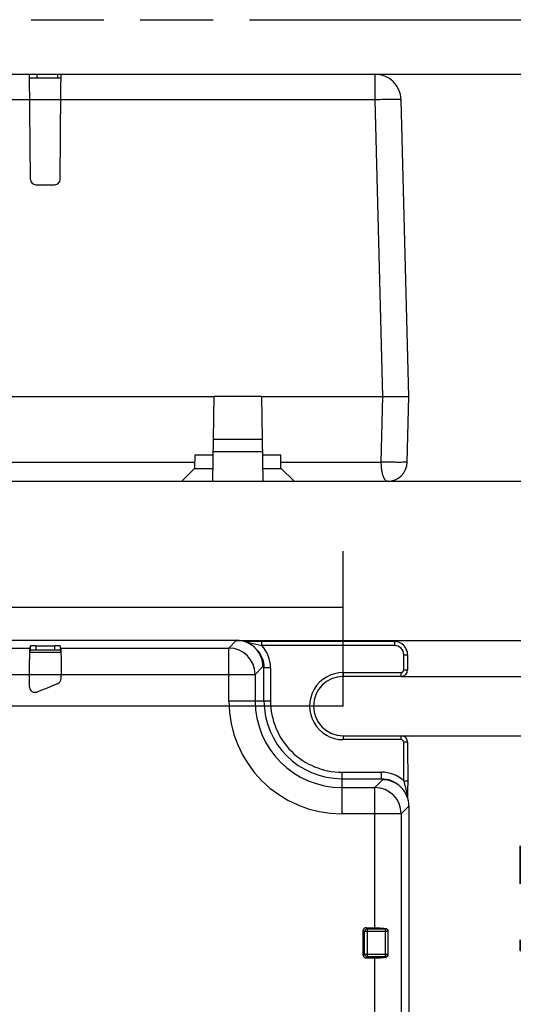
# Model space of a CAD drawing. Header units: millimetres. Extents: x 0 to 210, y 0 to 297.
# Tile 9 of 24: x 90 to 104, y 156 to 183. Entities that reach past the tile are written whole.
import ezdxf
from ezdxf.enums import TextEntityAlignment as Align

# ---------------------------------------------------------------- set-up
doc = ezdxf.new("R2010")
doc.units = ezdxf.units.MM
doc.header["$LTSCALE"] = 19.36
doc.linetypes.add('PHANTOM', pattern=[0.8, 0.45, -0.05, 0.1, -0.05, 0.1, -0.05])
doc.layers.get('0').update_dxf_attribs({"linetype": 'CONTINUOUS'})
doc.layers.add('DEFAULT_3', color=7, linetype='PHANTOM')
doc.layers.add('Z_DIM_2D', color=7, linetype='CONTINUOUS')
doc.styles.add('TEXTSTYLE_3', font='helveticaneueltw1g-ltcn.otf')
doc.dimstyles.new('DIMSTYLE_1', dxfattribs={"dimtxt": 2.1, "dimasz": 3.5, "dimexe": 1.5, "dimexo": 0, "dimgap": 0.525, "dimtad": 1, "dimdec": 3, "dimlfac": 2.857143, "dimdsep": 46, "dimtxsty": 'TEXTSTYLE_3', "dimblk": '_FILLED', "dimblk1": '_FILLED', "dimblk2": '_FILLED', "dimcen": 0.09, "dimclrt": 5, "dimadec": 3, "dimazin": 2, "dimtp": 0.3, "dimtm": 0.3, "dimtfac": 1, "dimtdec": 3, "dimtofl": 0, "dimtmove": 0, "dimatfit": 3, "dimldrblk": '_FILLED', "dimfxl": 0, "dimtolj": 1, "dimarcsym": 0})
doc.dimstyles.new('DIMSTYLE_3', dxfattribs={"dimtxt": 2.1, "dimasz": 3.5, "dimexe": 1.5, "dimexo": 0, "dimgap": 0.525, "dimtad": 1, "dimdec": 0, "dimlfac": 2.857143, "dimdsep": 46, "dimtxsty": 'TEXTSTYLE_3', "dimblk": '_FILLED', "dimblk1": '_FILLED', "dimblk2": '_FILLED', "dimcen": 0.09, "dimclrt": 5, "dimadec": 3, "dimazin": 2, "dimtp": 0.3, "dimtm": 0.3, "dimtfac": 1, "dimtdec": 0, "dimtofl": 0, "dimtmove": 0, "dimatfit": 3, "dimldrblk": '_FILLED', "dimfxl": 0, "dimtolj": 1, "dimarcsym": 0})
doc.dimstyles.new('DIMSTYLE_4', dxfattribs={"dimtxt": 2.1, "dimasz": 3.5, "dimexe": 1.5, "dimexo": 0, "dimgap": 0.525, "dimtad": 1, "dimdec": 3, "dimlfac": 2.857143, "dimdsep": 46, "dimtxsty": 'TEXTSTYLE_3', "dimblk": '_FILLED', "dimblk1": '_FILLED', "dimblk2": '_FILLED', "dimcen": 0.09, "dimclrt": 5, "dimadec": 3, "dimazin": 2, "dimtp": 0.1, "dimtm": 0.1, "dimtfac": 1, "dimtdec": 3, "dimtofl": 0, "dimtmove": 0, "dimatfit": 3, "dimldrblk": '_FILLED', "dimfxl": 0, "dimtolj": 1, "dimarcsym": 0})

# ---------------------------------------------------------------- blocks, each defined once
blk = doc.blocks.new('*D2')
at = {"layer": 'Z_DIM_2D', "color": 2, "linetype": 'Continuous', "transparency": 16777216}
for p, q in [((96.251, 166.164), (110.531, 166.164)), ((109.031, 166.164), (109.031, 152.689)), ((109.031, 139.214), (109.031, 152.689)), ((100.137, 139.214), (110.531, 139.214))]:
    blk.add_line(p, q, dxfattribs=at)
at = {"layer": 'Z_DIM_2D', "color": 5, "linetype": 'Continuous', "transparency": 16777216, "style": 'TEXTSTYLE_3'}
blk.add_text('77', height=2.1, rotation=90, dxfattribs=at).set_placement((108.506, 152.767), align=Align.CENTER)
blk = doc.blocks.new('_FILLED')
at = {"color": 0, "linetype": 'ByBlock'}
blk.add_solid([(0, 0), (-1, 0.125), (-1, -0.125)], dxfattribs=at)
blk = doc.blocks.new('_NONE')
blk = doc.blocks.new('*D4')
at = {"layer": 'Z_DIM_2D', "color": 2, "linetype": 'Continuous', "transparency": 16777216}
for p, q in [((99.93, 181.229), (109.418, 181.229)), ((107.918, 181.229), (107.918, 175.813)), ((107.918, 170.397), (107.918, 175.813)), ((98.53, 170.397), (109.418, 170.397))]:
    blk.add_line(p, q, dxfattribs=at)
at = {"layer": 'Z_DIM_2D', "color": 5, "linetype": 'Continuous', "transparency": 16777216, "style": 'TEXTSTYLE_3'}
blk.add_text('31', height=2.1, rotation=90, dxfattribs=at).set_placement((107.393, 174.949), align=Align.CENTER)
blk = doc.blocks.new('*D5')
at = {"layer": 'Z_DIM_2D', "color": 2, "linetype": 'Continuous', "transparency": 16777216}
for p, q in [((100.627, 165.202), (107.896, 165.202)), ((106.396, 165.202), (106.396, 164.414)), ((106.396, 163.627), (106.396, 164.414)), ((106.396, 164.414), (106.396, 157.429)), ((100.616, 163.627), (107.896, 163.627))]:
    blk.add_line(p, q, dxfattribs=at)
at = {"layer": 'Z_DIM_2D', "color": 5, "linetype": 'Continuous', "transparency": 16777216, "style": 'TEXTSTYLE_3'}
blk.add_text('4.5', height=2.1, rotation=90, dxfattribs=at).set_placement((105.871, 160.955), align=Align.RIGHT)
blk = doc.blocks.new('*D7')
at = {"layer": 'Z_DIM_2D', "color": 2, "linetype": 'Continuous', "transparency": 16777216}
for p, q in [((60.237, 140.964), (60.237, 168.539)), ((99.087, 164.414), (99.087, 168.539)), ((60.237, 167.039), (79.662, 167.039)), ((99.087, 167.039), (79.662, 167.039))]:
    blk.add_line(p, q, dxfattribs=at)
at = {"layer": 'Z_DIM_2D', "color": 5, "linetype": 'Continuous', "transparency": 16777216, "style": 'TEXTSTYLE_3'}
blk.add_text('111', height=2.1, dxfattribs=at).set_placement((79.662, 167.564), align=Align.CENTER)
blk = doc.blocks.new('*D8')
at = {"layer": 'Z_DIM_2D', "color": 2, "linetype": 'Continuous', "transparency": 16777216}
for p, q in [((99.087, 164.414), (53.21, 164.414)), ((54.71, 164.414), (54.71, 152.689)), ((54.71, 140.964), (54.71, 152.689)), ((60.237, 140.964), (53.21, 140.964))]:
    blk.add_line(p, q, dxfattribs=at)
at = {"layer": 'Z_DIM_2D', "color": 5, "linetype": 'Continuous', "transparency": 16777216, "style": 'TEXTSTYLE_3'}
blk.add_text('67', height=2.1, rotation=90, dxfattribs=at).set_placement((54.185, 154.275), align=Align.CENTER)

msp = doc.modelspace()

# ---------------------------------------------------------------- linework, layer by layer
at = {"color": 7, "linetype": 'Continuous'}
for p, q in [((63.27858, 181.22941), (99.93031, 181.22941)), ((90.7692, 178.42812), (90.7446, 181.22941)), ((91.58186, 181.12441), (90.74551, 181.12441)), ((91.55665, 178.42812), (91.57691, 180.74851)), ((100.83676, 172.65441), (100.63007, 180.54773)), ((90.9092, 178.28937), (91.41665, 178.28937)), ((66.99339, 172.65188), (95.65513, 172.65188)), ((95.61577, 170.39691), (95.65518, 172.65441)), ((96.91835, 172.65314), (95.65518, 172.65314)), ((96.91839, 172.65188), (100.13691, 172.65188)), ((96.95775, 170.39691), (96.91839, 172.65188)), ((100.13691, 172.65188), (100.57335, 172.653)), ((100.57335, 172.653), (100.63185, 172.65314)), ((100.63185, 172.65314), (100.72954, 172.65344)), ((100.79104, 170.90818), (100.83676, 172.65441)), ((95.63532, 171.51691), (96.9382, 171.51691)), ((95.14315, 170.74691), (95.14926, 171.0969)), ((95.14902, 171.09691), (95.62799, 171.09691)), ((96.94553, 171.09691), (97.42426, 171.09691)), ((97.43037, 170.74691), (97.42426, 171.09691)), ((95.14315, 170.74691), (94.79315, 170.39691)), ((97.78037, 170.39691), (97.43037, 170.74691)), ((59.2791, 170.39691), (100.26621, 170.39691)), ((100.28835, 170.39738), (100.26621, 170.39691)), ((63.49134, 166.16434), (96.25092, 166.16434)), ((96.54444, 166.13291), (96.4535, 166.13434)), ((96.70671, 166.13096), (96.54444, 166.13291)), ((96.86111, 166.12997), (96.70671, 166.13096)), ((100.45244, 166.12983), (96.86111, 166.12997)), ((90.7692, 166.01321), (90.7507, 165.95771)), ((90.7507, 165.85275), (90.7692, 165.90825)), ((90.7692, 165.90825), (90.7692, 166.01321)), ((90.9092, 166.01685), (91.41665, 166.01685)), ((90.9092, 165.91188), (91.41665, 165.91188)), ((91.55665, 166.01321), (91.55665, 165.90825)), ((91.57515, 165.95771), (91.55665, 166.01321)), ((91.55665, 165.90825), (91.57515, 165.85275)), ((100.80232, 165.77995), (100.80232, 165.37677)), ((90.74452, 164.91955), (90.7446, 165.25796)), ((91.58128, 165.14557), (91.58126, 165.25795)), ((100.62733, 165.20177), (99.08676, 165.20177)), ((99.08676, 163.62677), (100.62733, 163.62677)), ((100.80232, 163.45177), (100.80276, 162.29927)), ((100.80451, 162.11363), (100.80276, 162.29927)), ((100.80681, 161.95603), (100.80451, 162.11363)), ((100.83676, 161.7535), (100.83676, 139.91405)), ((99.62291, 157.78075), (99.62291, 158.44805)), ((99.69053, 158.51567), (99.93031, 158.51567)), ((100.28572, 157.80673), (100.28572, 158.42208)), ((99.69053, 157.71314), (99.93031, 157.71314))]:
    msp.add_line(p, q, dxfattribs=at)
at = {"color": 9, "linetype": 'Continuous'}
for p, q in [((90.93564, 181.22941), (90.93656, 181.12441)), ((91.49555, 181.12441), (91.49577, 181.22941)), ((99.93031, 181.22941), (99.93031, 180.54773)), ((90.7507, 180.54773), (90.21015, 180.54773)), ((91.57515, 180.54498), (90.7507, 180.54498)), ((99.9303, 180.54773), (91.57515, 180.54773)), ((99.9303, 180.54773), (100.13705, 172.65188)), ((100.13691, 172.65188), (100.09126, 170.90818)), ((95.62958, 171.18796), (96.94395, 171.18795)), ((67.50216, 170.90819), (95.14621, 170.90819)), ((97.42756, 170.90818), (100.09126, 170.90818)), ((95.14315, 170.74087), (95.62177, 170.74088)), ((96.95175, 170.74088), (97.43037, 170.74087)), ((96.25185, 166.16434), (96.04524, 165.95771)), ((96.9266, 166.02487), (96.9266, 166.12987)), ((100.45244, 166.12987), (100.45245, 166.02487)), ((90.21015, 165.95771), (90.7507, 165.95771)), ((90.9092, 166.01685), (90.9092, 165.91188)), ((91.41665, 165.91188), (91.41665, 166.01685)), ((91.57515, 165.95771), (96.04524, 165.95771)), ((96.04525, 164.5544), (96.04525, 165.95771)), ((100.45246, 166.02487), (96.9266, 166.02487)), ((90.7507, 165.85275), (91.57515, 165.85275)), ((100.69736, 165.37675), (100.69736, 165.77998)), ((100.69736, 165.77996), (100.80236, 165.77995)), ((96.74501, 165.25795), (96.9517, 165.46409)), ((96.9517, 165.46409), (96.97886, 165.4364)), ((97.1538, 165.4364), (96.97886, 165.4364)), ((96.97886, 164.55427), (96.97886, 165.4364)), ((97.1538, 165.4364), (97.1538, 164.55427)), ((100.69736, 165.37677), (100.80232, 165.37677)), ((88.74242, 165.25795), (96.74501, 165.25795)), ((96.74501, 165.25795), (96.74501, 164.5544)), ((99.08676, 165.30677), (99.08676, 165.20177)), ((99.08678, 165.30677), (100.62731, 165.30677)), ((100.62733, 165.20177), (100.62733, 165.30677)), ((96.04525, 164.5544), (97.1538, 164.55427)), ((99.08676, 163.62677), (99.08676, 163.52177)), ((100.62731, 163.52177), (99.08677, 163.52177)), ((100.62733, 163.52177), (100.62733, 163.62677)), ((100.69736, 162.4291), (100.69736, 163.4518)), ((100.80232, 163.45177), (100.69736, 163.45177)), ((99.05176, 162.65631), (99.05176, 161.54789)), ((99.05176, 162.48137), (100.10889, 162.48137)), ((99.05177, 162.65631), (100.10888, 162.65631)), ((100.13651, 162.45421), (99.9303, 162.24752)), ((100.10889, 162.48137), (100.10889, 162.65631)), ((100.10889, 162.48137), (100.13651, 162.45421)), ((99.05176, 162.24752), (99.9303, 162.24752)), ((99.93031, 158.51567), (99.93031, 162.24765)), ((100.69736, 162.4291), (100.80236, 162.42911)), ((100.63007, 161.54789), (100.83676, 161.75456)), ((100.63007, 161.54789), (99.05176, 161.54789)), ((100.63007, 161.54789), (100.63007, 140.12086)), ((99.62291, 158.44805), (99.6559, 158.41507)), ((100.2787, 158.41507), (99.6559, 158.41507)), ((99.6559, 157.81374), (99.6559, 158.41507)), ((99.72352, 158.48268), (99.69053, 158.51567)), ((99.72352, 158.48268), (100.21109, 158.48268)), ((99.72352, 158.48268), (99.72352, 157.74613)), ((100.22646, 158.49805), (100.21109, 158.48268)), ((100.21109, 157.74613), (100.21109, 158.48268)), ((100.2787, 158.41507), (100.28572, 158.42208)), ((100.2787, 158.41507), (100.2787, 157.81374)), ((99.6559, 157.81374), (99.62291, 157.78075)), ((99.6559, 157.81374), (100.2787, 157.81374)), ((99.69053, 157.71314), (99.72352, 157.74613)), ((100.21109, 157.74613), (99.72352, 157.74613)), ((100.21109, 157.74613), (100.22646, 157.73075)), ((100.28572, 157.80673), (100.2787, 157.81374)), ((99.93031, 144.51567), (99.93031, 157.71314))]:
    msp.add_line(p, q, dxfattribs=at)
at = {"color": 7, "linetype": 'Continuous'}
for centre, radius, start, end in [((99.93031, 180.52941), 0.7, 1.499997, 90.000001), ((90.90921, 178.42938), 0.14001, 180.516101, 269.994792), ((91.41664, 178.42938), 0.14001, 270.005191, 359.483881), ((100.26621, 170.92191), 0.525, 270.000013, 358.500592), ((96.25092, 165.46355), 0.70072, 45.286802, 89.995177), ((100.45247, 165.77998), 0.34988, 359.994192, 90.005963), ((96.59815, 165.81087), 0.20961, 44.970144, 45.940153), ((96.29339, 165.50634), 0.64044, 44.675111, 44.975847), ((96.25106, 165.46351), 0.70064, 0.004057, 44.71935), ((100.62731, 165.37679), 0.17501, 270.008233, 359.995535), ((91.44127, 165.14557), 0.14001, 292.766614, 359.999931), ((99.08676, 164.41427), 0.7875, 90, 270), ((90.88452, 164.9196), 0.14, 180.026255, 291.420127), ((100.62731, 163.45176), 0.17501, 0.004466, 89.991611), ((100.136, 161.75357), 0.70064, 45.294599, 89.996433), ((100.20267, 161.81996), 0.60657, 45.010677, 45.344322), ((100.48596, 162.10339), 0.20584, 44.073878, 45.004924), ((100.13604, 161.75343), 0.70072, 0.005349, 44.729859)]:
    msp.add_arc(centre, radius, start, end, dxfattribs=at)
at = {"color": 9, "linetype": 'Continuous'}
for centre, radius, start, end in [((100.57606, 156.12914), 24.42713, 90.886843, 91.514863), ((96.04467, 165.25737), 0.70034, 0.046076, 89.954025), ((96.27783, 165.43629), 0.87597, 0.0071, 42.214823), ((100.45247, 165.77998), 0.24488, 359.998372, 90.002458), ((100.62735, 165.37679), 0.07001, 269.972361, 359.972725), ((99.08676, 164.41427), 0.8925, 89.999097, 270.000217), ((99.05176, 164.5544), 3.00651, 180, 270), ((99.05176, 164.5544), 2.30675, 180.003291, 270), ((99.05176, 164.55427), 2.0729, 180, 270), ((99.05176, 164.55427), 1.89796, 180.000114, 270.000245), ((100.62735, 163.45176), 0.07001, 0.031353, 90.032399), ((100.1088, 161.78041), 0.8759, 47.7827, 89.994566), ((99.92973, 161.54731), 0.70034, 0.046071, 89.953873)]:
    msp.add_arc(centre, radius, start, end, dxfattribs=at)
at = {"color": 7, "linetype": 'Continuous'}
for centre, major_axis, ratio, start_param, end_param in [((81.60793, 188.57385), (25.54908, 0), 0.99996185, -1.19706647, -1.17341919), ((99.69538, 158.4432), (0.05293, -0.05293), 0.93511313, 2.38971325, 3.89347207), ((99.69538, 157.78561), (0.05293, 0.05293), 0.93511313, 2.38971324, 3.89347207), ((99.93031, 157.9007), (0.7, 0), 0.26794919, -1.57079633, -1.133953)]:
    msp.add_ellipse(centre, major_axis=major_axis, ratio=ratio, start_param=start_param, end_param=end_param, dxfattribs=at)
for points, knots in [([(91.57691, 180.74851), (91.57789, 180.85474), (91.57922, 181.01286), (91.5821, 181.17098), (91.58199, 181.22287)], [0, 0, 0, 0, 0.67185673, 1, 1, 1, 1]), ([(91.58199, 181.22287), (91.58199, 181.2245), (91.58125, 181.22587), (91.58243, 181.22941), (91.58188, 181.22941)], [0, 0, 0, 0, 0.74921769, 1, 1, 1, 1]), ([(100.72954, 172.65344), (100.74494, 172.6535), (100.78068, 172.65358), (100.81643, 172.65395), (100.83676, 172.65441)], [0, 0, 0, 0, 0.43096184, 1, 1, 1, 1]), ([(90.7446, 165.25796), (90.74462, 165.34585), (90.74484, 165.47357), (90.74561, 165.63638), (90.74633, 165.74036), (90.74724, 165.82641), (90.74803, 165.8854), (90.74893, 165.92126), (90.7493, 165.93911), (90.75014, 165.95048), (90.75017, 165.95611), (90.7507, 165.95771)], [0, 0, 0, 0, 0.37673714, 0.54751345, 0.69796281, 0.82247065, 0.91642195, 0.95079821, 0.97632868, 0.9927684, 1, 1, 1, 1]), ([(90.9092, 166.01685), (90.89143, 166.01685), (90.86561, 166.01674), (90.8328, 166.01626), (90.81181, 166.01591), (90.79489, 166.01516), (90.78136, 166.01513), (90.7746, 166.01354), (90.76952, 166.01416), (90.7692, 166.01321)], [0, 0, 0, 0, 0.3803536, 0.55234149, 0.70334208, 0.82771506, 0.92064785, 0.9786946, 1, 1, 1, 1]), ([(90.7692, 165.90825), (90.76952, 165.90919), (90.7746, 165.90858), (90.78136, 165.91017), (90.79489, 165.9102), (90.81181, 165.91095), (90.8328, 165.9113), (90.86561, 165.91178), (90.89143, 165.91188), (90.9092, 165.91188)], [0, 0, 0, 0, 0.02130546, 0.07935228, 0.1722852, 0.29665825, 0.4476589, 0.61964674, 1, 1, 1, 1]), ([(91.55665, 166.01321), (91.55633, 166.01416), (91.55125, 166.01354), (91.54449, 166.01513), (91.53096, 166.01516), (91.51405, 166.01591), (91.49305, 166.01626), (91.46024, 166.01674), (91.43442, 166.01685), (91.41665, 166.01685)], [0, 0, 0, 0, 0.02130549, 0.07935234, 0.17228527, 0.29665832, 0.44765896, 0.61964679, 1, 1, 1, 1]), ([(91.41665, 165.91188), (91.43442, 165.91188), (91.46024, 165.91178), (91.49305, 165.9113), (91.51405, 165.91095), (91.53096, 165.9102), (91.54449, 165.91017), (91.55125, 165.90858), (91.55633, 165.90919), (91.55665, 165.90825)], [0, 0, 0, 0, 0.38035358, 0.55234147, 0.70334206, 0.82771504, 0.92064784, 0.97869459, 1, 1, 1, 1]), ([(91.57515, 165.95771), (91.57568, 165.95611), (91.57572, 165.95048), (91.57655, 165.93911), (91.57693, 165.92126), (91.57782, 165.8854), (91.57862, 165.82641), (91.57952, 165.74036), (91.58024, 165.63638), (91.58101, 165.47357), (91.58123, 165.34585), (91.58125, 165.25796)], [0, 0, 0, 0, 0.00723159, 0.0236713, 0.04920176, 0.08357801, 0.17752929, 0.30203712, 0.45248648, 0.6232628, 1, 1, 1, 1]), ([(99.93031, 158.51567), (99.95579, 158.51567), (100.05471, 158.51421), (100.15359, 158.50717), (100.22646, 158.49805)], [0, 0, 0, 0, 0.25761259, 1, 1, 1, 1]), ([(100.28572, 158.42208), (100.28572, 158.43982), (100.27509, 158.4752), (100.24285, 158.496), (100.22648, 158.49805)], [0, 0, 0, 0, 0.51809558, 1, 1, 1, 1]), ([(100.22646, 157.73075), (100.24284, 157.7328), (100.27509, 157.75361), (100.28572, 157.78899), (100.28572, 157.80673)], [0, 0, 0, 0, 0.48191686, 1, 1, 1, 1])]:
    msp.add_open_spline(points, degree=3, knots=knots, dxfattribs=at)
at = {"color": 9, "linetype": 'Continuous'}
for points, knots in [([(100.63007, 180.54773), (100.63005, 180.54851), (100.62652, 180.5495), (100.62153, 180.55046), (100.61162, 180.55148), (100.59199, 180.55284), (100.55812, 180.55406), (100.50781, 180.55498), (100.44488, 180.55539), (100.37087, 180.55526), (100.28732, 180.55459), (100.22862, 180.55381), (100.19798, 180.55334)], [0, 0, 0, 0, 0.00537564, 0.01884778, 0.04083645, 0.07131268, 0.15708473, 0.27441383, 0.42080008, 0.59308284, 0.78755251, 1, 1, 1, 1]), ([(100.09126, 170.90818), (100.08859, 170.9184), (100.09279, 170.86862), (100.09328, 170.84719), (100.0976, 170.7848), (100.10412, 170.72574), (100.11251, 170.66155), (100.12173, 170.61862), (100.13336, 170.57882), (100.14843, 170.53205), (100.16836, 170.48231), (100.19748, 170.4358), (100.22934, 170.40511), (100.25484, 170.39691), (100.26621, 170.39691)], [0, 0, 0, 0, 0.05556582, 0.1066508, 0.17487305, 0.35440432, 0.43532084, 0.51278608, 0.58555959, 0.65322384, 0.77136369, 0.86638217, 0.94018086, 1, 1, 1, 1]), ([(100.79102, 170.90817), (100.79099, 170.90706), (100.7853, 170.90616), (100.77771, 170.90472), (100.76132, 170.90364), (100.73951, 170.90254), (100.71024, 170.90171), (100.65836, 170.90078), (100.57878, 170.90043), (100.46953, 170.90106), (100.34711, 170.90263), (100.21954, 170.90504), (100.13372, 170.90708), (100.09125, 170.90819)], [0, 0, 0, 0, 0.00472331, 0.01762046, 0.03957285, 0.07120407, 0.11291037, 0.16429871, 0.29374978, 0.45350905, 0.63233775, 0.81806637, 1, 1, 1, 1]), ([(96.4956, 166.11956), (96.53302, 166.11407), (96.67801, 166.08842), (96.82018, 166.04987), (96.9266, 166.02487)], [0, 0, 0, 0, 0.25704539, 1, 1, 1, 1]), ([(100.69736, 162.4291), (100.7055, 162.39445), (100.74075, 162.25119), (100.77617, 162.10751), (100.79249, 161.99672)], [0, 0, 0, 0, 0.24121608, 1, 1, 1, 1])]:
    msp.add_open_spline(points, degree=3, knots=knots, dxfattribs=at)
at = {"color": 7, "linetype": 'Continuous'}
for points in [[(96.77347, 165.93197), (96.8454, 165.86006), (96.90261, 165.77011), (96.93712, 165.67443)], [(100.34692, 162.43964), (100.4426, 162.40513), (100.53254, 162.34791), (100.60446, 162.27598)]]:
    msp.add_open_spline(points, degree=3, dxfattribs=at)
at = {"color": 9, "linetype": 'Continuous'}
for points in [[(96.93712, 165.67443), (96.96445, 165.59865), (96.97884, 165.51695), (96.97886, 165.4364)], [(100.10889, 162.48137), (100.18944, 162.48135), (100.27114, 162.46697), (100.34692, 162.43964)], [(99.6559, 158.41507), (99.65704, 158.43202), (99.67266, 158.46592), (99.70657, 158.48154), (99.72352, 158.48268)], [(100.21109, 158.48268), (100.22804, 158.48154), (100.26195, 158.46592), (100.27757, 158.43202), (100.2787, 158.41507)], [(99.72352, 157.74613), (99.70657, 157.74726), (99.67266, 157.76289), (99.65704, 157.79679), (99.6559, 157.81374)], [(100.2787, 157.81374), (100.27757, 157.79679), (100.26195, 157.76289), (100.22804, 157.74726), (100.21109, 157.74613)]]:
    msp.add_open_spline(points, degree=3, dxfattribs=at)
at = {"layer": 'DEFAULT_3', "color": 91, "linetype": 'PHANTOM', "true_color": 0x80ff80}
msp.add_line((50.12864, 182.68), (150.12864, 182.68), dxfattribs=at)

# ---------------------------------------------------------------- dimensions: what is measured, and where the dimension line sits
at = {"layer": 'Z_DIM_2D', "color": 2, "linetype": 'Continuous'}
for base, p1, p2, angle, dimstyle, picture, middle in [((107.91783, 170.39691), (99.93031, 181.22941), (98.53035, 170.39691), 270, 'DIMSTYLE_3', '*D4', (107.91783, 174.72563)), ((60.23676, 167.03924), (99.08676, 164.41427), (60.23676, 140.96427), 180, 'DIMSTYLE_1', '*D7', (79.48546, 167.03924)), ((109.03116, 139.21434), (96.25092, 166.16434), (100.13691, 139.21434), 270, 'DIMSTYLE_1', '*D2', (109.03116, 152.7668)), ((106.39556, 163.62677), (100.62733, 165.20177), (100.61609, 163.62677), 270, 'DIMSTYLE_4', '*D5', (106.39556, 159.17634)), ((54.71016, 140.96427), (99.08676, 164.41427), (60.23676, 140.96427), 270, 'DIMSTYLE_1', '*D8', (54.71016, 154.27065))]:
    dim = msp.add_linear_dim(base=base, p1=p1, p2=p2, angle=angle, dimstyle=dimstyle, override={"dimblk1": 'NONE', "dimblk2": 'NONE', "dimsah": 1}, dxfattribs=at)
    dim.commit()
    dim.dimension.update_dxf_attribs({"geometry": picture, "text_midpoint": middle, "dimtype": 160})

doc.saveas('drawing.dxf')
